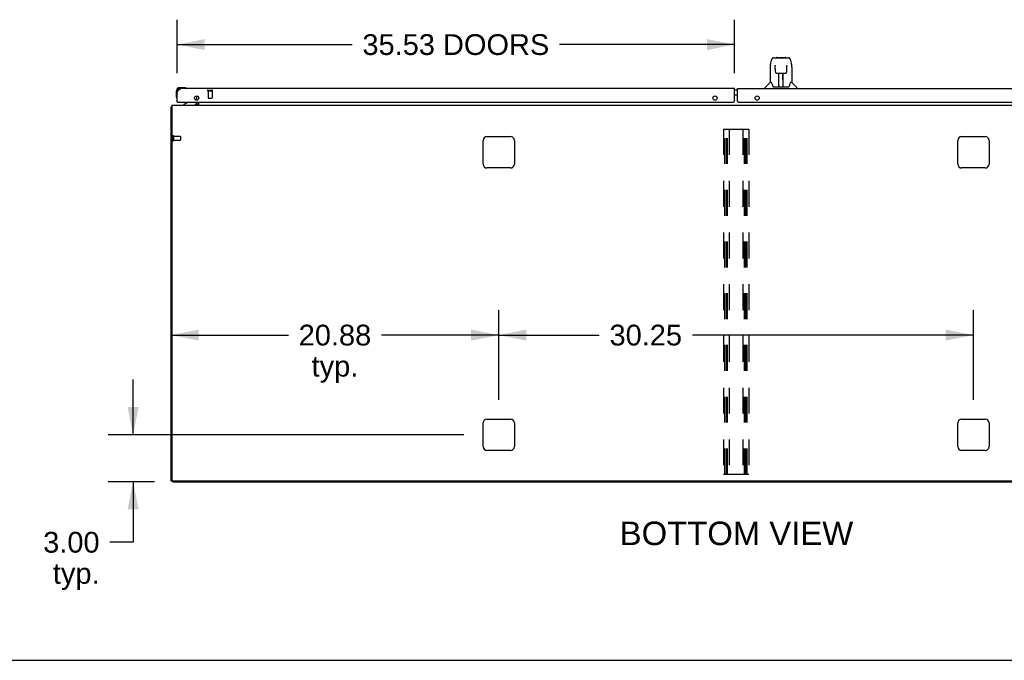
# Model space of a CAD drawing. Header units: inches. Extents: x 0 to 300, y 0 to 194.
# Tile 2 of 13: x 53 to 116, y 0 to 41. Entities that reach past the tile are written whole.
import ezdxf

# ---------------------------------------------------------------- set-up
doc = ezdxf.new("R2010")
doc.units = ezdxf.units.IN
doc.header["$LTSCALE"] = 16.482046
doc.header["$MEASUREMENT"] = 0
doc.linetypes.add('HIDDEN', pattern=[0.2, 0.1, -0.1])
doc.layers.get('0').update_dxf_attribs({"linetype": 'CONTINUOUS'})
for name, color, linetype in [('02___PRT_ALL_AXES', 7, 'CONTINUOUS'), ('DEFAULT_2', 8, 'HIDDEN'), ('DIMENSIONS', 7, 'CONTINUOUS')]:
    doc.layers.add(name, color=color, linetype=linetype)
doc.styles.get("Standard").update_dxf_attribs({"font": 'arial.ttf'})
doc.dimstyles.new('DIMSTYLE_4', dxfattribs={"dimtxt": 1.322089, "dimasz": 1.762786, "dimexe": 0.09, "dimexo": 0.07, "dimgap": 0.0375, "dimtad": 0, "dimtih": 1, "dimtoh": 1, "dimzin": 4, "dimdsep": 46, "dimtxsty": 'Standard', "dimblk": '_FILLED', "dimblk1": '_FILLED', "dimblk2": '_FILLED', "dimcen": 0.09, "dimazin": 1, "dimtfac": 1, "dimtdec": 3, "dimtofl": 0, "dimtmove": 0, "dimatfit": 3, "dimldrblk": '_FILLED', "dimfxl": 1, "dimtolj": 1, "dimtzin": 4, "dimarcsym": 0})

# ---------------------------------------------------------------- blocks, each defined once
blk = doc.blocks.new('_FILLED')
at = {"color": 0, "linetype": 'ByBlock'}
blk.add_solid([(0, 0), (-1, 0.2), (-1, -0.2)], dxfattribs=at)
blk = doc.blocks.new('*D11')
at = {"layer": 'DIMENSIONS', "color": 2, "linetype": 'Continuous'}
for p, q in [((63.092, 37.419), (63.092, 40.824)), ((98.623, 37.419), (98.623, 40.824)), ((63.092, 39.237), (74.25, 39.237)), ((98.623, 39.237), (87.466, 39.237))]:
    blk.add_line(p, q, dxfattribs=at)
at = {"layer": 'DIMENSIONS', "color": 2, "linetype": 'Continuous', "xscale": 1.7627856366, "yscale": 1.7627856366, "zscale": 1.7627856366, "rotation": 180}
blk.add_blockref('_FILLED', (63.092, 39.237), dxfattribs=at)
at = {"layer": 'DIMENSIONS', "color": 2, "linetype": 'Continuous', "xscale": 1.7627856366, "yscale": 1.7627856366, "zscale": 1.7627856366}
blk.add_blockref('_FILLED', (98.623, 39.237), dxfattribs=at)
at = {"layer": 'DIMENSIONS', "color": 2, "linetype": 'Continuous', "insert": (80.858, 39.898), "char_height": 1.32209, "width": 11.89389, "attachment_point": 2, "line_spacing_factor": 0.9}
blk.add_mtext('35.53 DOORS', dxfattribs=at)
blk = doc.blocks.new('*D22')
at = {"layer": 'DIMENSIONS', "color": 2, "linetype": 'Continuous'}
for p, q in [((60.291, 14.374), (60.291, 17.899)), ((81.358, 14.374), (58.705, 14.374)), ((61.65, 11.374), (58.705, 11.374)), ((60.291, 11.374), (60.291, 7.523)), ((60.291, 7.523), (58.816, 7.523))]:
    blk.add_line(p, q, dxfattribs=at)
at = {"layer": 'DIMENSIONS', "color": 2, "linetype": 'Continuous', "xscale": 1.7627856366, "yscale": 1.7627856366, "zscale": 1.7627856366}
for p, rotation in [((60.291, 14.374), 270), ((60.291, 11.374), 90)]:
    blk.add_blockref('_FILLED', p, dxfattribs=dict(at, rotation=rotation))
at = {"layer": 'DIMENSIONS', "color": 2, "linetype": 'Continuous', "insert": (58.155, 8.184), "char_height": 1.3221, "width": 3.59274, "attachment_point": 3, "line_spacing_factor": 0.9}
blk.add_mtext('3.00\\Ptyp.', dxfattribs=at)
blk = doc.blocks.new('*D23')
at = {"layer": 'DIMENSIONS', "color": 2, "linetype": 'Continuous'}
for p, q in [((83.592, 16.608), (83.592, 22.311)), ((62.717, 20.725), (70.184, 20.725)), ((83.592, 20.725), (76.126, 20.725))]:
    blk.add_line(p, q, dxfattribs=at)
at = {"layer": 'DIMENSIONS', "color": 2, "linetype": 'Continuous', "xscale": 1.7627856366, "yscale": 1.7627856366, "zscale": 1.7627856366, "rotation": 180}
blk.add_blockref('_FILLED', (62.717, 20.725), dxfattribs=at)
at = {"layer": 'DIMENSIONS', "color": 2, "linetype": 'Continuous', "xscale": 1.7627856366, "yscale": 1.7627856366, "zscale": 1.7627856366}
blk.add_blockref('_FILLED', (83.592, 20.725), dxfattribs=at)
at = {"layer": 'DIMENSIONS', "color": 2, "linetype": 'Continuous', "insert": (73.155, 21.386), "char_height": 1.3221, "width": 4.61994, "attachment_point": 2, "line_spacing_factor": 0.9}
blk.add_mtext('20.88\\Ptyp.', dxfattribs=at)
blk = doc.blocks.new('*D24')
at = {"layer": 'DIMENSIONS', "color": 2, "linetype": 'Continuous'}
for p, q in [((83.592, 16.608), (83.592, 22.311)), ((113.842, 16.608), (113.842, 22.311)), ((83.592, 20.725), (89.992, 20.725)), ((113.842, 20.725), (95.934, 20.725))]:
    blk.add_line(p, q, dxfattribs=at)
at = {"layer": 'DIMENSIONS', "color": 2, "linetype": 'Continuous', "xscale": 1.7627856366, "yscale": 1.7627856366, "zscale": 1.7627856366, "rotation": 180}
blk.add_blockref('_FILLED', (83.592, 20.725), dxfattribs=at)
at = {"layer": 'DIMENSIONS', "color": 2, "linetype": 'Continuous', "xscale": 1.7627856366, "yscale": 1.7627856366, "zscale": 1.7627856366}
blk.add_blockref('_FILLED', (113.842, 20.725), dxfattribs=at)
at = {"layer": 'DIMENSIONS', "color": 2, "linetype": 'Continuous', "insert": (92.963, 21.386), "char_height": 1.3221, "width": 4.61994, "attachment_point": 2, "line_spacing_factor": 0.9}
blk.add_mtext('30.25', dxfattribs=at)

msp = doc.modelspace()

# ---------------------------------------------------------------- linework, layer by layer
at = {"color": 7, "linetype": 'Continuous'}
for p, q in [((101.097, 38.4), (102.066, 38.4)), ((101.184, 38.4), (101.182, 38.4)), ((101.289, 38.412), (101.875, 38.412)), ((102.066, 38.4), (102.067, 38.4)), ((100.893, 37.797), (100.893, 36.825)), ((100.908, 37.94), (100.973, 38.246)), ((101.215, 37.888), (101.196, 37.888)), ((101.215, 37.924), (101.215, 37.921)), ((101.215, 37.921), (101.215, 37.917)), ((101.215, 37.917), (101.215, 37.909)), ((101.215, 37.909), (101.215, 37.898)), ((101.222, 37.494), (101.215, 37.898)), ((101.941, 37.494), (101.949, 37.906)), ((101.968, 37.888), (101.948, 37.888)), ((101.949, 37.917), (101.949, 37.921)), ((101.949, 37.912), (101.949, 37.917)), ((101.949, 37.906), (101.949, 37.912)), ((102.191, 38.246), (102.256, 37.94)), ((102.271, 37.797), (102.271, 36.825)), ((101.303, 37.416), (101.423, 37.416)), ((101.433, 36.57), (101.447, 37.417)), ((101.44, 37.001), (101.44, 37.417)), ((101.446, 37.353), (101.44, 37.353)), ((101.443, 37.192), (101.44, 37.192)), ((101.443, 37.18), (101.44, 37.18)), ((101.459, 37.417), (101.705, 37.417)), ((101.708, 36.55), (101.693, 37.417)), ((101.694, 37.353), (101.724, 37.353)), ((101.697, 37.417), (101.697, 37.353)), ((101.724, 37.192), (101.697, 37.192)), ((101.724, 37.18), (101.697, 37.18)), ((101.724, 36.55), (101.724, 37.417)), ((101.741, 37.416), (101.861, 37.416)), ((63.551, 36.492), (63.295, 36.492)), ((63.339, 36.432), (63.295, 36.432)), ((63.589, 36.489), (63.551, 36.492)), ((63.687, 36.445), (63.68, 36.447)), ((100.578, 36.432), (100.578, 36.494)), ((100.887, 36.82), (100.589, 36.522)), ((100.966, 36.825), (100.893, 36.825)), ((101.061, 36.573), (101.066, 36.566)), ((101.096, 36.55), (102.068, 36.55)), ((101.433, 36.622), (101.433, 36.596)), ((101.44, 36.55), (101.44, 36.554)), ((101.701, 36.951), (101.724, 36.951)), ((101.724, 36.947), (101.701, 36.947)), ((101.707, 36.596), (101.707, 36.622)), ((102.271, 36.825), (102.198, 36.825)), ((102.277, 36.82), (102.574, 36.522)), ((102.586, 36.432), (102.586, 36.494)), ((63.032, 36.229), (63.032, 35.972)), ((63.032, 35.972), (63.035, 35.934)), ((63.077, 35.844), (63.079, 35.837)), ((64.211, 35.805), (64.292, 35.724)), ((98.811, 36.328), (98.623, 36.328)), ((98.811, 36.008), (98.623, 36.008)), ((62.769, 35.27), (62.717, 35.27)), ((63.112, 35.578), (63.092, 35.578)), ((63.772, 35.551), (63.534, 35.413)), ((63.534, 35.374), (63.534, 35.413)), ((64.321, 35.578), (64.321, 35.531)), ((62.821, 11.426), (62.717, 11.426)), ((62.821, 11.374), (62.821, 11.427)), ((62.821, 11.374), (134.613, 11.374)), ((0, 0), (299.674, 0))]:
    msp.add_line(p, q, dxfattribs=at)
at = {"color": 3, "linetype": 'Continuous'}
for p, q in [((98.623, 36.432), (63.339, 36.432)), ((98.623, 35.64), (98.623, 36.432)), ((98.811, 35.64), (98.811, 36.432)), ((98.811, 36.432), (134.096, 36.432)), ((63.092, 35.578), (63.092, 36.185)), ((64.363, 35.696), (64.363, 35.959)), ((64.467, 35.873), (64.467, 35.783)), ((62.717, 11.426), (62.717, 35.27)), ((62.769, 35.374), (62.769, 11.488)), ((62.769, 35.374), (134.665, 35.374)), ((63.112, 35.578), (98.561, 35.578)), ((64.363, 35.516), (64.363, 35.578)), ((64.467, 35.578), (64.467, 35.374)), ((98.873, 35.578), (134.322, 35.578)), ((82.842, 33.374), (84.342, 33.374)), ((113.092, 33.374), (114.592, 33.374)), ((82.592, 31.624), (82.592, 33.124)), ((84.592, 33.124), (84.592, 31.624)), ((112.842, 31.624), (112.842, 33.124)), ((114.842, 33.124), (114.842, 31.624)), ((84.342, 31.374), (82.842, 31.374)), ((114.592, 31.374), (113.092, 31.374)), ((82.592, 13.624), (82.592, 15.124)), ((82.842, 15.374), (84.342, 15.374)), ((84.592, 15.124), (84.592, 13.624)), ((112.842, 13.624), (112.842, 15.124)), ((113.092, 15.374), (114.592, 15.374)), ((114.842, 15.124), (114.842, 13.624)), ((84.342, 13.374), (82.842, 13.374)), ((114.592, 13.374), (113.092, 13.374)), ((134.603, 11.426), (62.832, 11.426))]:
    msp.add_line(p, q, dxfattribs=at)
at = {"color": 7, "linetype": 'Continuous'}
for points in [[(101.097, 38.4), (101.093, 38.4), (101.078, 38.398), (101.063, 38.394), (101.049, 38.387), (101.037, 38.378), (101.026, 38.368), (101.016, 38.357), (101.008, 38.345), (101.001, 38.331), (100.994, 38.317), (100.988, 38.3), (100.982, 38.282), (100.976, 38.261), (100.973, 38.246)], [(102.167, 38.323), (102.161, 38.335), (102.154, 38.347), (102.147, 38.357), (102.139, 38.367), (102.129, 38.376), (102.119, 38.384), (102.107, 38.391), (102.094, 38.396), (102.081, 38.399), (102.067, 38.4)], [(102.191, 38.246), (102.188, 38.258), (102.183, 38.277), (102.178, 38.294), (102.173, 38.309), (102.167, 38.323)], [(100.908, 37.94), (100.902, 37.908), (100.896, 37.866), (100.893, 37.824), (100.893, 37.797)], [(101.214, 37.929), (101.214, 37.929), (101.214, 37.929), (101.214, 37.929), (101.214, 37.928), (101.214, 37.927), (101.214, 37.926), (101.215, 37.924)], [(101.949, 37.921), (101.949, 37.925), (101.949, 37.926), (101.949, 37.927), (101.949, 37.928), (101.949, 37.929), (101.949, 37.929)], [(102.271, 37.797), (102.27, 37.825), (102.267, 37.867), (102.262, 37.909), (102.256, 37.94)], [(101.222, 37.494), (101.223, 37.482), (101.227, 37.469), (101.232, 37.457), (101.24, 37.446), (101.248, 37.436), (101.259, 37.429), (101.27, 37.423), (101.282, 37.418), (101.294, 37.416), (101.302, 37.416)], [(101.423, 37.416), (101.426, 37.416), (101.435, 37.416), (101.444, 37.417), (101.453, 37.417), (101.459, 37.417)], [(101.705, 37.417), (101.713, 37.417), (101.722, 37.417), (101.73, 37.416), (101.739, 37.416), (101.741, 37.416)], [(101.862, 37.416), (101.871, 37.416), (101.883, 37.419), (101.895, 37.423), (101.906, 37.429), (101.916, 37.437), (101.925, 37.447), (101.932, 37.458), (101.937, 37.47), (101.941, 37.483), (101.941, 37.494)], [(100.963, 36.825), (100.968, 36.816), (100.982, 36.788), (100.997, 36.752), (101.012, 36.71), (101.029, 36.661), (101.043, 36.613)], [(101.043, 36.613), (101.046, 36.606), (101.051, 36.593), (101.056, 36.582), (101.061, 36.573)], [(101.066, 36.566), (101.072, 36.56), (101.079, 36.555), (101.086, 36.551), (101.094, 36.55), (101.096, 36.55)], [(102.068, 36.55), (102.069, 36.55), (102.077, 36.551), (102.085, 36.554), (102.091, 36.559)], [(102.091, 36.559), (102.097, 36.565), (102.103, 36.573)], [(102.103, 36.573), (102.108, 36.582), (102.113, 36.592), (102.118, 36.605), (102.12, 36.613)], [(102.12, 36.613), (102.135, 36.659), (102.151, 36.708), (102.166, 36.75), (102.181, 36.787), (102.195, 36.815), (102.201, 36.825)]]:
    msp.add_lwpolyline(points, dxfattribs=at)
at = {"color": 3, "linetype": 'Continuous'}
for points in [[(63.092, 36.185), (63.103, 36.203), (63.115, 36.22), (63.126, 36.238), (63.137, 36.255), (63.148, 36.271), (63.159, 36.288), (63.171, 36.303), (63.182, 36.319), (63.193, 36.333), (63.204, 36.347), (63.215, 36.36), (63.227, 36.372), (63.238, 36.383), (63.249, 36.393), (63.26, 36.402), (63.271, 36.409), (63.283, 36.416), (63.294, 36.422), (63.305, 36.426), (63.316, 36.429), (63.327, 36.431), (63.339, 36.432)], [(62.753, 35.286), (62.745, 35.284), (62.741, 35.283), (62.738, 35.282), (62.735, 35.282), (62.732, 35.281), (62.729, 35.28), (62.726, 35.279), (62.724, 35.278), (62.722, 35.277), (62.721, 35.276), (62.719, 35.275), (62.718, 35.274), (62.718, 35.273), (62.717, 35.271), (62.717, 35.27)], [(62.769, 35.29), (62.769, 35.289), (62.765, 35.288), (62.761, 35.287), (62.757, 35.286), (62.753, 35.286)]]:
    msp.add_lwpolyline(points, dxfattribs=at)
for centre in [(64.342, 35.828), (97.373, 35.828), (100.061, 35.828)]:
    msp.add_circle(centre, 0.133, dxfattribs=at)
at = {"color": 7, "linetype": 'Continuous'}
for centre, radius, start, end in [((101.289, 38.392), 0.0197, 90, 156.39296), ((101.875, 38.392), 0.0197, 23.60704, 90), ((63.295, 36.229), 0.263, 90, 180), ((63.295, 36.229), 0.203, 90, 180), ((63.551, 36.242), 0.25, 59.11011, 90), ((63.672, 36.447), 0.015, 270, 353.62041), ((63.672, 36.443), 0.015, 6.37959, 59.11011), ((100.617, 36.494), 0.0394, 135, 180), ((100.901, 36.806), 0.0197, 90, 135), ((101.452, 36.57), 0.0197, 179, 269.92316), ((101.688, 36.57), 0.0197, 270.07713, 1), ((102.263, 36.806), 0.0197, 45, 90), ((102.546, 36.494), 0.0394, 0, 45), ((63.282, 35.972), 0.25, 180, 210.88989), ((63.08, 35.852), 0.015, 210.88989, 263.62041), ((63.077, 35.852), 0.015, 276.37959, 360), ((63.722, 35.637), 0.1, 300.09201, 323.45319), ((64.164, 35.531), 0.157, 270, 360), ((64.221, 35.653), 0.1, 27.01754, 45), ((64.221, 35.516), 0.246, 324.66836, 360)]:
    msp.add_arc(centre, radius, start, end, dxfattribs=at)
at = {"color": 3, "linetype": 'Continuous'}
for centre, radius, start, end in [((63.339, 36.185), 0.246, 90, 180), ((63.112, 35.598), 0.02, 180, 270), ((64.221, 35.516), 0.142, 270, 360), ((98.561, 35.64), 0.0625, 270, 360), ((98.873, 35.64), 0.0625, 180, 270), ((82.842, 33.124), 0.25, 90, 180), ((84.342, 33.124), 0.25, 0, 90), ((113.092, 33.124), 0.25, 90, 180), ((114.592, 33.124), 0.25, 0, 90), ((82.842, 31.624), 0.25, 180, 270), ((84.342, 31.624), 0.25, 270, 360), ((113.092, 31.624), 0.25, 180, 270), ((114.592, 31.624), 0.25, 270, 360), ((82.842, 15.124), 0.25, 90, 180), ((84.342, 15.124), 0.25, 0, 90), ((113.092, 15.124), 0.25, 90, 180), ((114.592, 15.124), 0.25, 0, 90), ((82.842, 13.624), 0.25, 180, 270), ((84.342, 13.624), 0.25, 270, 360), ((113.092, 13.624), 0.25, 180, 270), ((114.592, 13.624), 0.25, 270, 360), ((62.832, 11.488), 0.0625, 180, 270)]:
    msp.add_arc(centre, radius, start, end, dxfattribs=at)
at = {"color": 7, "linetype": 'Continuous'}
for centre, start_param, end_param in [((101.432, 36.589), -1.369355, -1.264777), ((101.708, 36.589), -1.876815, -1.570796)]:
    msp.add_ellipse(centre, major_axis=(0.0394, 0), ratio=1, start_param=start_param, end_param=end_param, dxfattribs=at)
at = {"layer": '02___PRT_ALL_AXES', "color": 8, "linetype": 'HIDDEN'}
for p, q in [((65.072, 36.285), (65.072, 35.838)), ((65.072, 36.285), (65.32, 36.285)), ((65.32, 36.285), (65.32, 35.838)), ((62.864, 33.394), (62.864, 33.146)), ((62.864, 33.394), (63.311, 33.394)), ((62.864, 33.146), (63.311, 33.146))]:
    msp.add_line(p, q, dxfattribs=at)
at = {"layer": '02___PRT_ALL_AXES', "color": 7, "linetype": 'Continuous'}
for start, end in [(175.10153, 175.5324), (170.84979, 171.3733)]:
    msp.add_arc((63.295, 36.229), 0.263, start, end, dxfattribs=at)
at = {"layer": 'DEFAULT_2', "color": 8, "linetype": 'HIDDEN'}
for p, q in [((65.054, 36.328), (65.338, 36.328)), ((65.054, 36.285), (65.338, 36.285)), ((65.082, 35.828), (65.31, 35.828)), ((62.821, 33.412), (62.821, 33.128)), ((62.864, 33.412), (62.864, 33.128)), ((63.321, 33.384), (63.321, 33.156)), ((97.905, 33.853), (97.905, 11.853)), ((97.905, 33.853), (99.53, 33.853)), ((98.009, 11.853), (98.009, 33.853)), ((98.098, 11.853), (98.098, 33.853)), ((98.176, 11.853), (98.176, 33.853)), ((98.28, 33.853), (98.28, 11.853)), ((99.155, 33.853), (99.155, 11.853)), ((99.259, 11.853), (99.259, 33.853)), ((99.348, 11.853), (99.348, 33.853)), ((99.426, 11.853), (99.426, 33.853)), ((99.53, 33.853), (99.53, 11.853)), ((97.905, 11.853), (99.53, 11.853))]:
    msp.add_line(p, q, dxfattribs=at)
for centre, radius, start, end in [((65.054, 36.306), 0.0215, 90, 270), ((65.082, 35.838), 0.01, 180, 270), ((65.31, 35.838), 0.01, 270, 360), ((65.338, 36.306), 0.0215, 270, 90), ((62.843, 33.412), 0.0215, 0, 180), ((63.311, 33.384), 0.01, 0, 90), ((62.843, 33.128), 0.0215, 180, 360), ((63.311, 33.156), 0.01, 270, 360)]:
    msp.add_arc(centre, radius, start, end, dxfattribs=at)

# ---------------------------------------------------------------- texts
at = {"layer": 'DIMENSIONS', "color": 2, "linetype": 'Continuous', "insert": (98.742, 8.84), "char_height": 1.49837, "width": 14.84999, "attachment_point": 2, "line_spacing_factor": 0.9}
msp.add_mtext('BOTTOM VIEW', dxfattribs=at)

# ---------------------------------------------------------------- dimensions: what is measured, and where the dimension line sits
at = {"layer": 'DIMENSIONS', "color": 2, "linetype": 'Continuous'}
for base, p1, p2, text, picture, middle in [((98.623, 39.237), (63.092, 37.349), (98.623, 37.349), '<> DOORS', '*D11', (80.858, 39.237)), ((83.592115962, 20.724620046), (62.717115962, 35.165744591), (83.592115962, 16.537694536), '<>\\Ptyp.', '*D23', (73.154615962, 19.733053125))]:
    dim = msp.add_linear_dim(base=base, p1=p1, p2=p2, text=text, dimstyle='DIMSTYLE_4', dxfattribs=at)
    dim.commit()
    dim.dimension.update_dxf_attribs({"geometry": picture, "text_midpoint": middle, "dimtype": 160})
dim = msp.add_linear_dim(base=(113.842, 20.725), p1=(83.592, 16.538), p2=(113.842, 16.538), dimstyle='DIMSTYLE_4', dxfattribs=at)
dim.commit()
dim.dimension.update_dxf_attribs({"geometry": '*D24', "text_midpoint": (92.966, 20.717), "dimtype": 160})
dim = msp.add_linear_dim(base=(60.291, 14.374), p1=(58.635, 11.374), p2=(81.428, 14.374), angle=90, text='<>\\Ptyp.', dimstyle='DIMSTYLE_4', dxfattribs=at)
dim.commit()
dim.dimension.update_dxf_attribs({"geometry": '*D22', "text_midpoint": (56.359, 6.532), "dimtype": 160})

doc.saveas('drawing.dxf')
